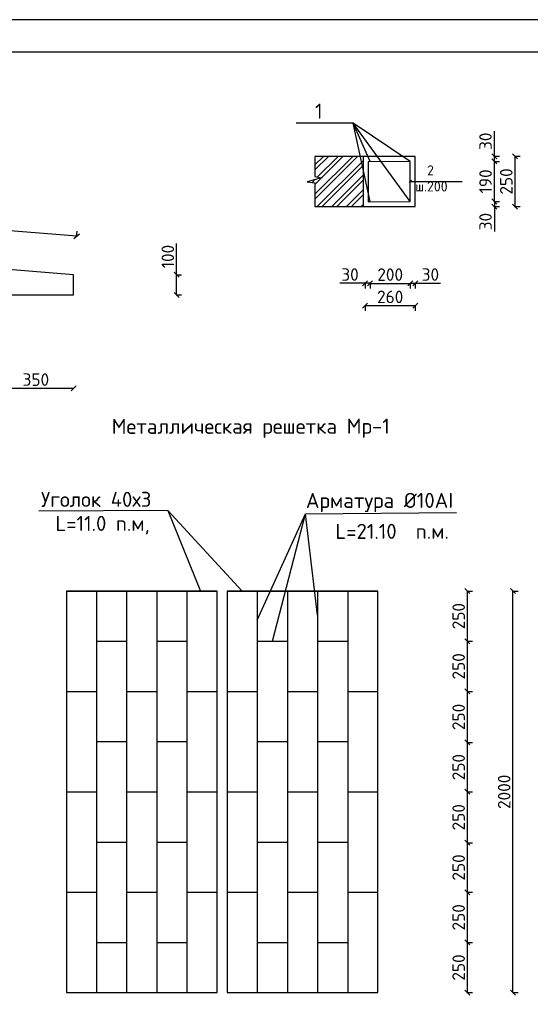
# Model space of a CAD drawing. Header units: millimetres. Extents: x 1527433 to 14789979, y -66543 to 11310.
# Tile 12 of 122: x 1916910 to 1927073, y -55574 to -35958. Entities that reach past the tile are written whole.
import ezdxf

# ---------------------------------------------------------------- set-up
doc = ezdxf.new("R2010")
doc.units = ezdxf.units.MM
doc.styles.get("Standard").update_dxf_attribs({"font": 'isocpeur.ttf', "height": 250})
doc.dimstyles.new('ISO-25', dxfattribs={"dimtxt": 200, "dimasz": 100, "dimexe": 100, "dimexo": 100, "dimgap": 50, "dimtad": 1, "dimdec": 0, "dimtxsty": 'Standard', "dimblk": 'OBLIQUE', "dimcen": 2.5, "dimadec": 0, "dimazin": 0, "dimtfac": 1, "dimtdec": 0, "dimtmove": 0, "dimatfit": 3, "dimfxl": 1.25, "dimarcsym": 0})

# ---------------------------------------------------------------- blocks, each defined once
blk = doc.blocks.new('_Oblique')
at = {"color": 0, "linetype": 'ByBlock', "lineweight": -2}
blk.add_line((-0.5, -0.5), (0.5, 0.5), dxfattribs=at)
blk = doc.blocks.new('*D294')
at = {"color": 0, "linetype": 'Continuous', "lineweight": -2, "transparency": 16777216}
for p, q in [((1914543, -39994), (1914552, -39884)), ((1918043, -40281), (1918052, -40171))]:
    blk.add_line(p, q, dxfattribs=at)
at = {"color": 0, "lineweight": -2, "transparency": 16777216}
blk.add_line((1918044, -40271), (1914544, -39984), dxfattribs=at)
at = {"layer": 'Defpoints', "color": 0, "linetype": 'Continuous', "transparency": 16777216}
for p in [(1914544, -39984), (1914481, -40752), (1917981, -41040)]:
    blk.add_point(p, dxfattribs=at)
at = {"color": 0, "linetype": 'Continuous', "lineweight": -2, "transparency": 16777216, "xscale": 100, "yscale": 100, "zscale": 100}
for p, rotation in [((1914544, -39984), 175.3093155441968), ((1918044, -40271), 355.3093155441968)]:
    blk.add_blockref('_Oblique', p, dxfattribs=dict(at, rotation=rotation))
at = {"color": 0, "linetype": 'Continuous', "transparency": 16777216, "insert": (1916308, -39953), "char_height": 250, "attachment_point": 5, "rotation": 355.3093}
blk.add_mtext('1003', dxfattribs=at)
blk = doc.blocks.new('*D300')
at = {"color": 0, "linetype": 'Continuous', "lineweight": -2, "transparency": 16777216}
blk.add_line((1916481, -43293), (1916481, -43403), dxfattribs=at)
at = {"color": 0, "lineweight": -2, "transparency": 16777216}
blk.add_line((1917981, -43303), (1916481, -43303), dxfattribs=at)
at = {"layer": 'Defpoints', "color": 0, "linetype": 'Continuous', "transparency": 16777216}
for p in [(1916481, -41440), (1917981, -41440), (1916481, -43303)]:
    blk.add_point(p, dxfattribs=at)
at = {"color": 0, "linetype": 'Continuous', "lineweight": -2, "transparency": 16777216, "xscale": 100, "yscale": 100, "zscale": 100, "rotation": 180}
blk.add_blockref('_Oblique', (1916481, -43303), dxfattribs=at)
at = {"color": 0, "linetype": 'Continuous', "lineweight": -2, "transparency": 16777216, "xscale": 100, "yscale": 100, "zscale": 100}
blk.add_blockref('_Oblique', (1917981, -43303), dxfattribs=at)
at = {"color": 0, "linetype": 'Continuous', "transparency": 16777216, "insert": (1917231, -43128), "char_height": 250, "attachment_point": 5}
blk.add_mtext('350', dxfattribs=at)
blk = doc.blocks.new('*D301')
at = {"color": 0, "lineweight": -2, "transparency": 16777216}
for p, q in [((1920033, -41040), (1920033, -40415)), ((1920033, -41440), (1920033, -41040))]:
    blk.add_line(p, q, dxfattribs=at)
at = {"color": 0, "linetype": 'Continuous', "lineweight": -2, "transparency": 16777216}
for p, q in [((1920023, -41040), (1920133, -41040)), ((1920023, -41440), (1920133, -41440))]:
    blk.add_line(p, q, dxfattribs=at)
at = {"layer": 'Defpoints', "color": 0, "linetype": 'Continuous', "transparency": 16777216}
for p in [(1917981, -41040), (1920033, -41040), (1917981, -41440)]:
    blk.add_point(p, dxfattribs=at)
at = {"color": 0, "linetype": 'Continuous', "lineweight": -2, "transparency": 16777216, "xscale": 100, "yscale": 100, "zscale": 100}
for p, rotation in [((1920033, -41040), 90), ((1920033, -41440), 270)]:
    blk.add_blockref('_Oblique', p, dxfattribs=dict(at, rotation=rotation))
at = {"color": 0, "linetype": 'Continuous', "transparency": 16777216, "insert": (1919858, -40677), "char_height": 250, "attachment_point": 5, "rotation": 90}
blk.add_mtext('100', dxfattribs=at)
blk = doc.blocks.new('*D302')
at = {"color": 0, "linetype": 'Continuous', "lineweight": -2, "transparency": 16777216}
for p, q in [((1923884, -41201), (1923884, -41311)), ((1924684, -41201), (1924684, -41311))]:
    blk.add_line(p, q, dxfattribs=at)
at = {"color": 0, "lineweight": -2, "transparency": 16777216}
blk.add_line((1923884, -41211), (1924684, -41211), dxfattribs=at)
at = {"layer": 'Defpoints', "color": 0, "linetype": 'Continuous', "transparency": 16777216}
for p in [(1923884, -39580), (1924684, -39580), (1924684, -41211)]:
    blk.add_point(p, dxfattribs=at)
at = {"color": 0, "linetype": 'Continuous', "lineweight": -2, "transparency": 16777216, "xscale": 100, "yscale": 100, "zscale": 100, "rotation": 180}
blk.add_blockref('_Oblique', (1923884, -41211), dxfattribs=at)
at = {"color": 0, "linetype": 'Continuous', "lineweight": -2, "transparency": 16777216, "xscale": 100, "yscale": 100, "zscale": 100}
blk.add_blockref('_Oblique', (1924684, -41211), dxfattribs=at)
at = {"color": 0, "linetype": 'Continuous', "transparency": 16777216, "insert": (1924284, -41036), "char_height": 250, "attachment_point": 5}
blk.add_mtext('200', dxfattribs=at)
blk = doc.blocks.new('*D303')
at = {"color": 0, "linetype": 'Continuous', "lineweight": -2, "transparency": 16777216}
for p, q in [((1923784, -41645), (1923784, -41755)), ((1924784, -41645), (1924784, -41755))]:
    blk.add_line(p, q, dxfattribs=at)
at = {"color": 0, "lineweight": -2, "transparency": 16777216}
blk.add_line((1923784, -41655), (1924784, -41655), dxfattribs=at)
at = {"layer": 'Defpoints', "color": 0, "linetype": 'Continuous', "transparency": 16777216}
for p in [(1923784, -39680), (1924784, -39680), (1924784, -41655)]:
    blk.add_point(p, dxfattribs=at)
at = {"color": 0, "linetype": 'Continuous', "lineweight": -2, "transparency": 16777216, "xscale": 100, "yscale": 100, "zscale": 100, "rotation": 180}
blk.add_blockref('_Oblique', (1923784, -41655), dxfattribs=at)
at = {"color": 0, "linetype": 'Continuous', "lineweight": -2, "transparency": 16777216, "xscale": 100, "yscale": 100, "zscale": 100}
blk.add_blockref('_Oblique', (1924784, -41655), dxfattribs=at)
at = {"color": 0, "linetype": 'Continuous', "transparency": 16777216, "insert": (1924284, -41480), "char_height": 250, "attachment_point": 5}
blk.add_mtext('260', dxfattribs=at)
blk = doc.blocks.new('*D304')
at = {"color": 0, "lineweight": -2, "transparency": 16777216}
for p, q in [((1923784, -41210), (1923284, -41210)), ((1923884, -41210), (1923784, -41210))]:
    blk.add_line(p, q, dxfattribs=at)
at = {"color": 0, "linetype": 'Continuous', "lineweight": -2, "transparency": 16777216}
for p, q in [((1923784, -41200), (1923784, -41310)), ((1923884, -41200), (1923884, -41310))]:
    blk.add_line(p, q, dxfattribs=at)
at = {"layer": 'Defpoints', "color": 0, "linetype": 'Continuous', "transparency": 16777216}
for p in [(1923784, -39580), (1923884, -39580), (1923784, -41210)]:
    blk.add_point(p, dxfattribs=at)
at = {"color": 0, "linetype": 'Continuous', "lineweight": -2, "transparency": 16777216, "xscale": 100, "yscale": 100, "zscale": 100, "rotation": 180}
blk.add_blockref('_Oblique', (1923784, -41210), dxfattribs=at)
at = {"color": 0, "linetype": 'Continuous', "lineweight": -2, "transparency": 16777216, "xscale": 100, "yscale": 100, "zscale": 100}
blk.add_blockref('_Oblique', (1923884, -41210), dxfattribs=at)
at = {"color": 0, "linetype": 'Continuous', "transparency": 16777216, "insert": (1923484, -41035), "char_height": 250, "attachment_point": 5}
blk.add_mtext('30', dxfattribs=at)
blk = doc.blocks.new('*D305')
at = {"color": 0, "linetype": 'Continuous', "lineweight": -2, "transparency": 16777216}
for p, q in [((1924684, -41200), (1924684, -41310)), ((1924784, -41200), (1924784, -41310))]:
    blk.add_line(p, q, dxfattribs=at)
at = {"color": 0, "lineweight": -2, "transparency": 16777216}
for p, q in [((1924684, -41210), (1924784, -41210)), ((1924784, -41210), (1925284, -41210))]:
    blk.add_line(p, q, dxfattribs=at)
at = {"layer": 'Defpoints', "color": 0, "linetype": 'Continuous', "transparency": 16777216}
for p in [(1924684, -39580), (1924784, -39580), (1924784, -41210)]:
    blk.add_point(p, dxfattribs=at)
at = {"color": 0, "linetype": 'Continuous', "lineweight": -2, "transparency": 16777216, "xscale": 100, "yscale": 100, "zscale": 100, "rotation": 180}
blk.add_blockref('_Oblique', (1924684, -41210), dxfattribs=at)
at = {"color": 0, "linetype": 'Continuous', "lineweight": -2, "transparency": 16777216, "xscale": 100, "yscale": 100, "zscale": 100}
blk.add_blockref('_Oblique', (1924784, -41210), dxfattribs=at)
at = {"color": 0, "linetype": 'Continuous', "transparency": 16777216, "insert": (1925084, -41035), "char_height": 250, "attachment_point": 5}
blk.add_mtext('30', dxfattribs=at)
blk = doc.blocks.new('*D306')
at = {"color": 0, "linetype": 'Continuous', "lineweight": -2, "transparency": 16777216}
for p, q in [((1926347, -38780), (1926457, -38780)), ((1926347, -39580), (1926457, -39580))]:
    blk.add_line(p, q, dxfattribs=at)
at = {"color": 0, "lineweight": -2, "transparency": 16777216}
blk.add_line((1926357, -39580), (1926357, -38780), dxfattribs=at)
at = {"layer": 'Defpoints', "color": 0, "linetype": 'Continuous', "transparency": 16777216}
for p in [(1924684, -38780), (1926357, -38780), (1924684, -39580)]:
    blk.add_point(p, dxfattribs=at)
at = {"color": 0, "linetype": 'Continuous', "lineweight": -2, "transparency": 16777216, "xscale": 100, "yscale": 100, "zscale": 100}
for p, rotation in [((1926357, -38780), 90), ((1926357, -39580), 270)]:
    blk.add_blockref('_Oblique', p, dxfattribs=dict(at, rotation=rotation))
at = {"color": 0, "linetype": 'Continuous', "transparency": 16777216, "insert": (1926182, -39180), "char_height": 250, "attachment_point": 5, "rotation": 90}
blk.add_mtext('190', dxfattribs=at)
blk = doc.blocks.new('*D307')
at = {"color": 0, "linetype": 'Continuous', "lineweight": -2, "transparency": 16777216}
for p, q in [((1926760, -38680), (1926870, -38680)), ((1926760, -39680), (1926870, -39680))]:
    blk.add_line(p, q, dxfattribs=at)
at = {"color": 0, "lineweight": -2, "transparency": 16777216}
blk.add_line((1926770, -39680), (1926770, -38680), dxfattribs=at)
at = {"layer": 'Defpoints', "color": 0, "linetype": 'Continuous', "transparency": 16777216}
for p in [(1924784, -38680), (1926770, -38680), (1924784, -39680)]:
    blk.add_point(p, dxfattribs=at)
at = {"color": 0, "linetype": 'Continuous', "lineweight": -2, "transparency": 16777216, "xscale": 100, "yscale": 100, "zscale": 100}
for p, rotation in [((1926770, -38680), 90), ((1926770, -39680), 270)]:
    blk.add_blockref('_Oblique', p, dxfattribs=dict(at, rotation=rotation))
at = {"color": 0, "linetype": 'Continuous', "transparency": 16777216, "insert": (1926595, -39180), "char_height": 250, "attachment_point": 5, "rotation": 90}
blk.add_mtext('250', dxfattribs=at)
blk = doc.blocks.new('*D308')
at = {"color": 0, "lineweight": -2, "transparency": 16777216}
for p, q in [((1926357, -38680), (1926357, -38180)), ((1926357, -38780), (1926357, -38680))]:
    blk.add_line(p, q, dxfattribs=at)
at = {"color": 0, "linetype": 'Continuous', "lineweight": -2, "transparency": 16777216}
for p, q in [((1926347, -38680), (1926457, -38680)), ((1926347, -38780), (1926457, -38780))]:
    blk.add_line(p, q, dxfattribs=at)
at = {"layer": 'Defpoints', "color": 0, "linetype": 'Continuous', "transparency": 16777216}
for p in [(1924684, -38680), (1924684, -38780), (1926357, -38680)]:
    blk.add_point(p, dxfattribs=at)
at = {"color": 0, "linetype": 'Continuous', "lineweight": -2, "transparency": 16777216, "xscale": 100, "yscale": 100, "zscale": 100}
for p, rotation in [((1926357, -38680), 90), ((1926357, -38780), 270)]:
    blk.add_blockref('_Oblique', p, dxfattribs=dict(at, rotation=rotation))
at = {"color": 0, "linetype": 'Continuous', "transparency": 16777216, "insert": (1926182, -38380), "char_height": 250, "attachment_point": 5, "rotation": 90}
blk.add_mtext('30', dxfattribs=at)
blk = doc.blocks.new('*D309')
at = {"color": 0, "linetype": 'Continuous', "lineweight": -2, "transparency": 16777216}
for p, q in [((1926347, -39580), (1926457, -39580)), ((1926347, -39680), (1926457, -39680))]:
    blk.add_line(p, q, dxfattribs=at)
at = {"color": 0, "lineweight": -2, "transparency": 16777216}
for p, q in [((1926357, -39580), (1926357, -39680)), ((1926357, -39680), (1926357, -40180))]:
    blk.add_line(p, q, dxfattribs=at)
at = {"layer": 'Defpoints', "color": 0, "linetype": 'Continuous', "transparency": 16777216}
for p in [(1923884, -39580), (1923884, -39680), (1926357, -39680)]:
    blk.add_point(p, dxfattribs=at)
at = {"color": 0, "linetype": 'Continuous', "lineweight": -2, "transparency": 16777216, "xscale": 100, "yscale": 100, "zscale": 100}
for p, rotation in [((1926357, -39580), 90), ((1926357, -39680), 270)]:
    blk.add_blockref('_Oblique', p, dxfattribs=dict(at, rotation=rotation))
at = {"color": 0, "linetype": 'Continuous', "transparency": 16777216, "insert": (1926182, -39980), "char_height": 250, "attachment_point": 5, "rotation": 90}
blk.add_mtext('30', dxfattribs=at)
blk = doc.blocks.new('*D279')
at = {"color": 0, "linetype": 'Continuous', "lineweight": -2, "transparency": 16777216}
for p, q in [((1925812, -54341), (1925922, -54341)), ((1925812, -55341), (1925922, -55341))]:
    blk.add_line(p, q, dxfattribs=at)
at = {"color": 0, "lineweight": -2, "transparency": 16777216}
blk.add_line((1925822, -55341), (1925822, -54341), dxfattribs=at)
at = {"layer": 'Defpoints', "color": 0, "linetype": 'Continuous', "transparency": 16777216}
for p in [(1924038, -54341), (1925822, -54341), (1924038, -55341)]:
    blk.add_point(p, dxfattribs=at)
at = {"color": 0, "linetype": 'Continuous', "lineweight": -2, "transparency": 16777216, "xscale": 100, "yscale": 100, "zscale": 100}
for p, rotation in [((1925822, -54341), 90), ((1925822, -55341), 270)]:
    blk.add_blockref('_Oblique', p, dxfattribs=dict(at, rotation=rotation))
at = {"color": 0, "linetype": 'Continuous', "transparency": 16777216, "insert": (1925647, -54841), "char_height": 250, "attachment_point": 5, "rotation": 90}
blk.add_mtext('250', dxfattribs=at)
blk = doc.blocks.new('*D280')
at = {"color": 0, "linetype": 'Continuous', "lineweight": -2, "transparency": 16777216}
for p, q in [((1925812, -53341), (1925922, -53341)), ((1925812, -54341), (1925922, -54341))]:
    blk.add_line(p, q, dxfattribs=at)
at = {"color": 0, "lineweight": -2, "transparency": 16777216}
blk.add_line((1925822, -54341), (1925822, -53341), dxfattribs=at)
at = {"layer": 'Defpoints', "color": 0, "linetype": 'Continuous', "transparency": 16777216}
for p in [(1924038, -53341), (1925822, -53341), (1924038, -54341)]:
    blk.add_point(p, dxfattribs=at)
at = {"color": 0, "linetype": 'Continuous', "lineweight": -2, "transparency": 16777216, "xscale": 100, "yscale": 100, "zscale": 100}
for p, rotation in [((1925822, -53341), 90), ((1925822, -54341), 270)]:
    blk.add_blockref('_Oblique', p, dxfattribs=dict(at, rotation=rotation))
at = {"color": 0, "linetype": 'Continuous', "transparency": 16777216, "insert": (1925647, -53841), "char_height": 250, "attachment_point": 5, "rotation": 90}
blk.add_mtext('250', dxfattribs=at)
blk = doc.blocks.new('*D281')
at = {"color": 0, "linetype": 'Continuous', "lineweight": -2, "transparency": 16777216}
for p, q in [((1925812, -52355), (1925922, -52355)), ((1925812, -53341), (1925922, -53341))]:
    blk.add_line(p, q, dxfattribs=at)
at = {"color": 0, "lineweight": -2, "transparency": 16777216}
blk.add_line((1925822, -53341), (1925822, -52355), dxfattribs=at)
at = {"layer": 'Defpoints', "color": 0, "linetype": 'Continuous', "transparency": 16777216}
for p in [(1924038, -52355), (1925822, -52355), (1924038, -53341)]:
    blk.add_point(p, dxfattribs=at)
at = {"color": 0, "linetype": 'Continuous', "lineweight": -2, "transparency": 16777216, "xscale": 100, "yscale": 100, "zscale": 100}
for p, rotation in [((1925822, -52355), 90), ((1925822, -53341), 270)]:
    blk.add_blockref('_Oblique', p, dxfattribs=dict(at, rotation=rotation))
at = {"color": 0, "linetype": 'Continuous', "transparency": 16777216, "insert": (1925647, -52848), "char_height": 250, "attachment_point": 5, "rotation": 90}
blk.add_mtext('250', dxfattribs=at)
blk = doc.blocks.new('*D282')
at = {"color": 0, "linetype": 'Continuous', "lineweight": -2, "transparency": 16777216}
for p, q in [((1925812, -51341), (1925922, -51341)), ((1925812, -52355), (1925922, -52355))]:
    blk.add_line(p, q, dxfattribs=at)
at = {"color": 0, "lineweight": -2, "transparency": 16777216}
blk.add_line((1925822, -52355), (1925822, -51341), dxfattribs=at)
at = {"layer": 'Defpoints', "color": 0, "linetype": 'Continuous', "transparency": 16777216}
for p in [(1924038, -51341), (1925822, -51341), (1924038, -52355)]:
    blk.add_point(p, dxfattribs=at)
at = {"color": 0, "linetype": 'Continuous', "lineweight": -2, "transparency": 16777216, "xscale": 100, "yscale": 100, "zscale": 100}
for p, rotation in [((1925822, -51341), 90), ((1925822, -52355), 270)]:
    blk.add_blockref('_Oblique', p, dxfattribs=dict(at, rotation=rotation))
at = {"color": 0, "linetype": 'Continuous', "transparency": 16777216, "insert": (1925647, -51848), "char_height": 250, "attachment_point": 5, "rotation": 90}
blk.add_mtext('250', dxfattribs=at)
blk = doc.blocks.new('*D283')
at = {"color": 0, "linetype": 'Continuous', "lineweight": -2, "transparency": 16777216}
for p, q in [((1925812, -50358), (1925922, -50358)), ((1925812, -51341), (1925922, -51341))]:
    blk.add_line(p, q, dxfattribs=at)
at = {"color": 0, "lineweight": -2, "transparency": 16777216}
blk.add_line((1925822, -51341), (1925822, -50358), dxfattribs=at)
at = {"layer": 'Defpoints', "color": 0, "linetype": 'Continuous', "transparency": 16777216}
for p in [(1924038, -50358), (1925822, -50358), (1924038, -51341)]:
    blk.add_point(p, dxfattribs=at)
at = {"color": 0, "linetype": 'Continuous', "lineweight": -2, "transparency": 16777216, "xscale": 100, "yscale": 100, "zscale": 100}
for p, rotation in [((1925822, -50358), 90), ((1925822, -51341), 270)]:
    blk.add_blockref('_Oblique', p, dxfattribs=dict(at, rotation=rotation))
at = {"color": 0, "linetype": 'Continuous', "transparency": 16777216, "insert": (1925647, -50849), "char_height": 250, "attachment_point": 5, "rotation": 90}
blk.add_mtext('250', dxfattribs=at)
blk = doc.blocks.new('*D284')
at = {"color": 0, "linetype": 'Continuous', "lineweight": -2, "transparency": 16777216}
for p, q in [((1925812, -49341), (1925922, -49341)), ((1925812, -50358), (1925922, -50358))]:
    blk.add_line(p, q, dxfattribs=at)
at = {"color": 0, "lineweight": -2, "transparency": 16777216}
blk.add_line((1925822, -50358), (1925822, -49341), dxfattribs=at)
at = {"layer": 'Defpoints', "color": 0, "linetype": 'Continuous', "transparency": 16777216}
for p in [(1924038, -49341), (1925822, -49341), (1924038, -50358)]:
    blk.add_point(p, dxfattribs=at)
at = {"color": 0, "linetype": 'Continuous', "lineweight": -2, "transparency": 16777216, "xscale": 100, "yscale": 100, "zscale": 100}
for p, rotation in [((1925822, -49341), 90), ((1925822, -50358), 270)]:
    blk.add_blockref('_Oblique', p, dxfattribs=dict(at, rotation=rotation))
at = {"color": 0, "linetype": 'Continuous', "transparency": 16777216, "insert": (1925647, -49849), "char_height": 250, "attachment_point": 5, "rotation": 90}
blk.add_mtext('250', dxfattribs=at)
blk = doc.blocks.new('*D285')
at = {"color": 0, "linetype": 'Continuous', "lineweight": -2, "transparency": 16777216}
for p, q in [((1925812, -48341), (1925922, -48341)), ((1925812, -49341), (1925922, -49341))]:
    blk.add_line(p, q, dxfattribs=at)
at = {"color": 0, "lineweight": -2, "transparency": 16777216}
blk.add_line((1925822, -49341), (1925822, -48341), dxfattribs=at)
at = {"layer": 'Defpoints', "color": 0, "linetype": 'Continuous', "transparency": 16777216}
for p in [(1924038, -48341), (1925822, -48341), (1924038, -49341)]:
    blk.add_point(p, dxfattribs=at)
at = {"color": 0, "linetype": 'Continuous', "lineweight": -2, "transparency": 16777216, "xscale": 100, "yscale": 100, "zscale": 100}
for p, rotation in [((1925822, -48341), 90), ((1925822, -49341), 270)]:
    blk.add_blockref('_Oblique', p, dxfattribs=dict(at, rotation=rotation))
at = {"color": 0, "linetype": 'Continuous', "transparency": 16777216, "insert": (1925647, -48841), "char_height": 250, "attachment_point": 5, "rotation": 90}
blk.add_mtext('250', dxfattribs=at)
blk = doc.blocks.new('*D286')
at = {"color": 0, "linetype": 'Continuous', "lineweight": -2, "transparency": 16777216}
for p, q in [((1925812, -47341), (1925922, -47341)), ((1925812, -48341), (1925922, -48341))]:
    blk.add_line(p, q, dxfattribs=at)
at = {"color": 0, "lineweight": -2, "transparency": 16777216}
blk.add_line((1925822, -48341), (1925822, -47341), dxfattribs=at)
at = {"layer": 'Defpoints', "color": 0, "linetype": 'Continuous', "transparency": 16777216}
for p in [(1924038, -47341), (1925822, -47341), (1924038, -48341)]:
    blk.add_point(p, dxfattribs=at)
at = {"color": 0, "linetype": 'Continuous', "lineweight": -2, "transparency": 16777216, "xscale": 100, "yscale": 100, "zscale": 100}
for p, rotation in [((1925822, -47341), 90), ((1925822, -48341), 270)]:
    blk.add_blockref('_Oblique', p, dxfattribs=dict(at, rotation=rotation))
at = {"color": 0, "linetype": 'Continuous', "transparency": 16777216, "insert": (1925647, -47841), "char_height": 250, "attachment_point": 5, "rotation": 90}
blk.add_mtext('250', dxfattribs=at)
blk = doc.blocks.new('*D287')
at = {"color": 0, "linetype": 'Continuous', "lineweight": -2, "transparency": 16777216}
for p, q in [((1926718, -47341), (1926828, -47341)), ((1926718, -55341), (1926828, -55341))]:
    blk.add_line(p, q, dxfattribs=at)
at = {"color": 0, "lineweight": -2, "transparency": 16777216}
blk.add_line((1926728, -55341), (1926728, -47341), dxfattribs=at)
at = {"layer": 'Defpoints', "color": 0, "linetype": 'Continuous', "transparency": 16777216}
for p in [(1924038, -47341), (1926728, -47341), (1924038, -55341)]:
    blk.add_point(p, dxfattribs=at)
at = {"color": 0, "linetype": 'Continuous', "lineweight": -2, "transparency": 16777216, "xscale": 100, "yscale": 100, "zscale": 100}
for p, rotation in [((1926728, -47341), 90), ((1926728, -55341), 270)]:
    blk.add_blockref('_Oblique', p, dxfattribs=dict(at, rotation=rotation))
at = {"color": 0, "linetype": 'Continuous', "transparency": 16777216, "insert": (1926553, -51341), "char_height": 250, "attachment_point": 5, "rotation": 90}
blk.add_mtext('2000', dxfattribs=at)
blk = doc.blocks.new('*D288')
at = {"color": 0, "linetype": 'Continuous', "lineweight": -2, "transparency": 16777216}
for p, q in [((1917838, -57063), (1917838, -57173)), ((1920838, -57063), (1920838, -57173))]:
    blk.add_line(p, q, dxfattribs=at)
at = {"color": 0, "lineweight": -2, "transparency": 16777216}
blk.add_line((1917838, -57073), (1920838, -57073), dxfattribs=at)
at = {"layer": 'Defpoints', "color": 0, "linetype": 'Continuous', "transparency": 16777216}
for p in [(1917838, -55341), (1920838, -55341), (1920838, -57073)]:
    blk.add_point(p, dxfattribs=at)
at = {"color": 0, "linetype": 'Continuous', "lineweight": -2, "transparency": 16777216, "xscale": 100, "yscale": 100, "zscale": 100, "rotation": 180}
blk.add_blockref('_Oblique', (1917838, -57073), dxfattribs=at)
at = {"color": 0, "linetype": 'Continuous', "lineweight": -2, "transparency": 16777216, "xscale": 100, "yscale": 100, "zscale": 100}
blk.add_blockref('_Oblique', (1920838, -57073), dxfattribs=at)
at = {"color": 0, "linetype": 'Continuous', "transparency": 16777216, "insert": (1919338, -56898), "char_height": 250, "attachment_point": 5}
blk.add_mtext('150x5=150', dxfattribs=at)
blk = doc.blocks.new('*D289')
at = {"color": 0, "linetype": 'Continuous', "lineweight": -2, "transparency": 16777216}
for p, q in [((1921038, -57063), (1921038, -57173)), ((1924038, -57063), (1924038, -57173))]:
    blk.add_line(p, q, dxfattribs=at)
at = {"color": 0, "lineweight": -2, "transparency": 16777216}
blk.add_line((1921038, -57073), (1924038, -57073), dxfattribs=at)
at = {"layer": 'Defpoints', "color": 0, "linetype": 'Continuous', "transparency": 16777216}
for p in [(1921038, -55341), (1924038, -55341), (1924038, -57073)]:
    blk.add_point(p, dxfattribs=at)
at = {"color": 0, "linetype": 'Continuous', "lineweight": -2, "transparency": 16777216, "xscale": 100, "yscale": 100, "zscale": 100, "rotation": 180}
blk.add_blockref('_Oblique', (1921038, -57073), dxfattribs=at)
at = {"color": 0, "linetype": 'Continuous', "lineweight": -2, "transparency": 16777216, "xscale": 100, "yscale": 100, "zscale": 100}
blk.add_blockref('_Oblique', (1924038, -57073), dxfattribs=at)
at = {"color": 0, "linetype": 'Continuous', "transparency": 16777216, "insert": (1922538, -56898), "char_height": 250, "attachment_point": 5}
blk.add_mtext('150x5=150', dxfattribs=at)

msp = doc.modelspace()

# ---------------------------------------------------------------- hatches: boundary and pattern name
at = {"linetype": 'Continuous'}
h = msp.add_hatch(dxfattribs=at)
h.set_pattern_fill('ANSI32', color=0, scale=550)
h.set_pattern_definition([(45, (1207792.7, 47989.18), (-145.840774, 145.840774), []), (45, (1207889.93, 47989.18), (-145.840774, 145.840774), [])])
h.paths.add_polyline_path([(1922911.597, -39107.814), (1922634.413, -39187.23), (1922784.459, -39205.554), (1922784.459, -39680.349), (1923744.484, -39680.349), (1923744.484, -38680.349), (1922784.459, -38680.349), (1922784.459, -39080.349)])

# ---------------------------------------------------------------- linework, layer by layer
at = {"color": 0, "lineweight": 25}
msp.add_lwpolyline([(1895172.606, -65657.762), (1937172.606, -65657.762), (1937172.606, -35957.762), (1895172.606, -35957.762)], close=True, dxfattribs=at)
msp.add_lwpolyline([(1897172.606, -65007.762), (1936522.606, -65007.762), (1936522.606, -36607.762), (1897172.606, -36607.762)], dxfattribs=at)
at = {"color": 0, "linetype": 'Continuous'}
for points in [[(1923548.872, -38019.911), (1922413.271, -38018.796)], [(1924684.459, -38780.349), (1923548.872, -38019.911)], [(1923884.459, -38780.349), (1923548.872, -38019.911)], [(1924684.459, -39580.349), (1923548.872, -38019.911)], [(1923884.459, -39580.349), (1923548.872, -38019.911)], [(1922784.459, -39205.554), (1922784.459, -39680.349), (1924784.459, -39680.349), (1924784.459, -38680.349), (1922784.459, -38680.349), (1922784.459, -39080.349)], [(1922784.459, -39080.349), (1922911.597, -39107.814), (1922634.413, -39187.23), (1922784.459, -39205.554)], [(1924708.451, -39156.434), (1924659.566, -39203.602)], [(1924684.459, -39180.349), (1925714.459, -39180.349)], [(1919861.023, -45733.355), (1917288.824, -45748.071)], [(1921339.526, -47341.008), (1919861.023, -45733.355), (1920509.233, -47341.008)], [(1921638.431, -47920.235), (1922598.282, -45800.022), (1925605.694, -45774.245)], [(1921938.431, -48341.008), (1922598.282, -45800.022)], [(1922838.431, -47821.287), (1922598.282, -45800.022)], [(1917838.431, -47341.008), (1917838.431, -55341.008)], [(1917838.431, -47341.008), (1920838.431, -47341.008)], [(1918438.431, -47341.008), (1918438.431, -55341.008)], [(1919038.431, -47341.008), (1919038.431, -55341.008)], [(1919638.431, -47341.008), (1919638.431, -55341.008)], [(1920238.431, -47341.008), (1920238.431, -55341.008)], [(1921038.431, -47341.008), (1921038.431, -55341.008)], [(1921038.431, -47341.008), (1924038.431, -47341.008)], [(1921038.431, -47341.008), (1921038.431, -55341.008)], [(1921038.431, -47341.008), (1924038.431, -47341.008)], [(1921638.431, -47341.008), (1921638.431, -55341.008)], [(1921638.431, -47341.008), (1921638.431, -55341.008)], [(1922238.431, -47341.008), (1922238.431, -55341.008)], [(1922238.431, -47341.008), (1922238.431, -55341.008)], [(1922838.431, -47341.008), (1922838.431, -55341.008)], [(1922838.431, -47341.008), (1922838.431, -55341.008)], [(1923438.431, -47341.008), (1923438.431, -55341.008)], [(1923438.431, -47341.008), (1923438.431, -55341.008)], [(1918438.431, -48341.008), (1919038.431, -48341.008)], [(1919638.431, -48341.008), (1920238.431, -48341.008)], [(1921638.431, -48341.008), (1922238.431, -48341.008)], [(1921638.431, -48341.008), (1922238.431, -48341.008)], [(1922838.431, -48341.008), (1923438.431, -48341.008)], [(1922838.431, -48341.008), (1923438.431, -48341.008)], [(1917838.431, -49341.008), (1918438.431, -49341.008)], [(1919038.431, -49341.008), (1919638.431, -49341.008)], [(1920238.431, -49341.008), (1920838.431, -49341.008)], [(1921038.431, -49341.008), (1921638.431, -49341.008)], [(1921038.431, -49341.008), (1921638.431, -49341.008)], [(1922238.431, -49341.008), (1922838.431, -49341.008)], [(1922238.431, -49341.008), (1922838.431, -49341.008)], [(1923438.431, -49341.008), (1924038.431, -49341.008)], [(1923438.431, -49341.008), (1924038.431, -49341.008)], [(1918438.431, -50341.008), (1919038.431, -50341.008)], [(1919638.431, -50341.008), (1920238.431, -50341.008)], [(1921638.431, -50341.008), (1922238.431, -50341.008)], [(1921638.431, -50341.008), (1922238.431, -50341.008)], [(1922838.431, -50341.008), (1923438.431, -50341.008)], [(1922838.431, -50341.008), (1923438.431, -50341.008)], [(1917838.431, -51341.008), (1918438.431, -51341.008)], [(1919038.431, -51341.008), (1919638.431, -51341.008)], [(1920238.431, -51341.008), (1920838.431, -51341.008)], [(1921038.431, -51341.008), (1921638.431, -51341.008)], [(1921038.431, -51341.008), (1921638.431, -51341.008)], [(1922238.431, -51341.008), (1922838.431, -51341.008)], [(1922238.431, -51341.008), (1922838.431, -51341.008)], [(1923438.431, -51341.008), (1924038.431, -51341.008)], [(1923438.431, -51341.008), (1924038.431, -51341.008)], [(1918438.431, -52341.008), (1919038.431, -52341.008)], [(1919638.431, -52341.008), (1920238.431, -52341.008)], [(1921638.431, -52341.008), (1922238.431, -52341.008)], [(1921638.431, -52341.008), (1922238.431, -52341.008)], [(1922838.431, -52341.008), (1923438.431, -52341.008)], [(1922838.431, -52341.008), (1923438.431, -52341.008)], [(1917838.431, -53341.008), (1918438.431, -53341.008)], [(1919038.431, -53341.008), (1919638.431, -53341.008)], [(1920238.431, -53341.008), (1920838.431, -53341.008)], [(1921038.431, -53341.008), (1921638.431, -53341.008)], [(1921038.431, -53341.008), (1921638.431, -53341.008)], [(1922238.431, -53341.008), (1922838.431, -53341.008)], [(1922238.431, -53341.008), (1922838.431, -53341.008)], [(1923438.431, -53341.008), (1924038.431, -53341.008)], [(1923438.431, -53341.008), (1924038.431, -53341.008)], [(1918438.431, -54341.008), (1919038.431, -54341.008)], [(1919638.431, -54341.008), (1920238.431, -54341.008)], [(1921638.431, -54341.008), (1922238.431, -54341.008)], [(1921638.431, -54341.008), (1922238.431, -54341.008)], [(1922838.431, -54341.008), (1923438.431, -54341.008)], [(1922838.431, -54341.008), (1923438.431, -54341.008)]]:
    msp.add_lwpolyline(points, dxfattribs=at)
for points in [[(1923744.484, -39681.766), (1924784.459, -39680.349), (1924784.459, -38680.349), (1923744.484, -38681.766)], [(1923845.353, -39588.759), (1924684.459, -39580.349), (1924684.459, -38780.349), (1923845.353, -38788.759)], [(1920838.431, -47341.008), (1917838.431, -47341.008), (1917838.431, -55341.008), (1920838.431, -55341.008)], [(1924038.431, -47341.008), (1921038.431, -47341.008), (1921038.431, -55341.008), (1924038.431, -55341.008)], [(1924038.431, -47341.008), (1921038.431, -47341.008), (1921038.431, -55341.008), (1924038.431, -55341.008)]]:
    msp.add_lwpolyline(points, close=True, dxfattribs=at)
at = {"color": 0, "linetype": 'Continuous', "lineweight": 30}
msp.add_lwpolyline([(1898480.924, -41439.602), (1917980.924, -41439.602), (1917980.924, -41039.602), (1898480.924, -39439.602)], close=True, dxfattribs=at)

# ---------------------------------------------------------------- texts
at = {"color": 0, "linetype": 'Continuous', "attachment_point": 1}
for s, insert, char_height in [('{\\H10x;1}', (1922787.857, -37629.771), 30), ('2', (1925018.083, -38859.902), 200), ('ш.200', (1924784.459, -39180.349), 200)]:
    msp.add_mtext(s, dxfattribs=dict(at, insert=insert, char_height=char_height))
at = {"color": 0, "linetype": 'Continuous', "attachment_point": 1, "rotation": 0.0527085}
for s, insert, char_height in [('Металлическая решетка Мр-1', (1918739.396, -43910.549), 300), ('{\\H10x;Уголок 40х3}', (1917333.827, -45365.605), 30), ('{\\H10x;Арматура %%C10АI}', (1922605.336, -45387.005), 30), ('{\\H10x;L=11.0 n.м,}', (1917620.155, -45844.344), 30), ('{\\H10x;L=21.10  n.м.}', (1923193.222, -46002.037), 30)]:
    msp.add_mtext(s, dxfattribs=dict(at, insert=insert, char_height=char_height))

# ---------------------------------------------------------------- dimensions: what is measured, and where the dimension line sits
at = {"color": 0, "linetype": 'Continuous'}
for p1, p2, distance, text, override, picture, middle in [((1924684.459, -38780.349), (1924684.459, -38680.349), -1672.169, '30', {"dimfxl": 10, "dimfxlon": 1, "dimarcsym": 1}, '*D308', (1926181.628, -38380.349)), ((1924784.459, -39680.349), (1924784.459, -38680.349), -1985.504, '250', {"dimfxl": 10, "dimfxlon": 1, "dimarcsym": 1}, '*D307', (1926594.963, -39180.349)), ((1924684.459, -39580.349), (1924684.459, -38780.349), -1672.169, '190', {"dimfxl": 10, "dimfxlon": 1, "dimarcsym": 1}, '*D306', (1926181.628, -39180.349)), ((1923884.459, -39580.349), (1923784.459, -39580.349), 1629.69, '30', {"dimfxl": 10, "dimfxlon": 1, "dimarcsym": 1}, '*D304', (1923484.459, -41035.039)), ((1923884.459, -39580.349), (1924684.459, -39580.349), -1630.363, '200', {"dimfxl": 10, "dimfxlon": 1, "dimarcsym": 1}, '*D302', (1924284.459, -41035.712)), ((1923884.459, -39580.349), (1923884.459, -39680.349), 2472.169, '30', {"dimfxl": 10, "dimfxlon": 1, "dimarcsym": 1}, '*D309', (1926181.628, -39980.349)), ((1924684.459, -39580.349), (1924784.459, -39580.349), -1629.529, '30', {"dimfxl": 10, "dimfxlon": 1, "dimarcsym": 1}, '*D305', (1925084.459, -41034.878)), ((1917980.924, -41039.602), (1914480.924, -40752.423), -771.3, '1003', {"dimfxl": 10, "dimfxlon": 1, "dimarcsym": 1}, '*D294', (1916308.309, -39952.881)), ((1923784.459, -39680.349), (1924784.459, -39680.349), -1974.719, '260', {"dimfxl": 10, "dimfxlon": 1, "dimarcsym": 1}, '*D303', (1924284.459, -41480.068)), ((1917980.924, -41439.602), (1917980.924, -41039.602), -2051.737, '100', {"dimfxl": 10, "dimfxlon": 1, "dimarcsym": 1}, '*D301', (1919857.662, -40677.102)), ((1917980.924, -41439.602), (1916480.924, -41439.602), 1863.074, '350', {"dimse1": 1, "dimfxl": 10, "dimfxlon": 1, "dimarcsym": 1}, '*D300', (1917230.924, -43127.676)), ((1924038.431, -48341.008), (1924038.431, -47341.008), -1783.519, '250', {"dimfxl": 10, "dimfxlon": 1, "dimarcsym": 1}, '*D286', (1925646.951, -47841.008)), ((1924038.431, -55341.008), (1924038.431, -47341.008), -2689.724, '2000', {"dimfxl": 10, "dimfxlon": 1, "dimarcsym": 1}, '*D287', (1926553.155, -51341.008)), ((1924038.431, -49341.008), (1924038.431, -48341.008), -1783.519, '250', {"dimfxl": 10, "dimfxlon": 1, "dimarcsym": 1}, '*D285', (1925646.951, -48841.008)), ((1924038.431, -50357.973), (1924038.431, -49341.008), -1783.519, '250', {"dimfxl": 10, "dimfxlon": 1, "dimarcsym": 1}, '*D284', (1925646.951, -49849.49)), ((1924038.431, -51341.008), (1924038.431, -50357.973), -1783.519, '250', {"dimfxl": 10, "dimfxlon": 1, "dimarcsym": 1}, '*D283', (1925646.951, -50849.49)), ((1924038.431, -52355.329), (1924038.431, -51341.008), -1783.519, '250', {"dimfxl": 10, "dimfxlon": 1, "dimarcsym": 1}, '*D282', (1925646.951, -51848.168)), ((1924038.431, -53341.008), (1924038.431, -52355.329), -1783.519, '250', {"dimfxl": 10, "dimfxlon": 1, "dimarcsym": 1}, '*D281', (1925646.951, -52848.168)), ((1924038.431, -54341.008), (1924038.431, -53341.008), -1783.519, '250', {"dimfxl": 10, "dimfxlon": 1, "dimarcsym": 1}, '*D280', (1925646.951, -53841.008)), ((1924038.431, -55341.008), (1924038.431, -54341.008), -1783.519, '250', {"dimfxl": 10, "dimfxlon": 1, "dimarcsym": 1}, '*D279', (1925646.951, -54841.008)), ((1917838.431, -55341.008), (1920838.431, -55341.008), -1732.057, '150x5=150', {"dimfxl": 10, "dimfxlon": 1, "dimarcsym": 1}, '*D288', (1919338.431, -56898.064)), ((1921038.431, -55341.008), (1924038.431, -55341.008), -1732.057, '150x5=150', {"dimfxl": 10, "dimfxlon": 1, "dimarcsym": 1}, '*D289', (1922538.431, -56898.064))]:
    dim = msp.add_aligned_dim(p1=p1, p2=p2, distance=distance, text=text, dimstyle='ISO-25', override=override, dxfattribs=at)
    dim.commit()
    dim.dimension.update_dxf_attribs({"geometry": picture, "text_midpoint": middle})

doc.saveas('drawing.dxf')
